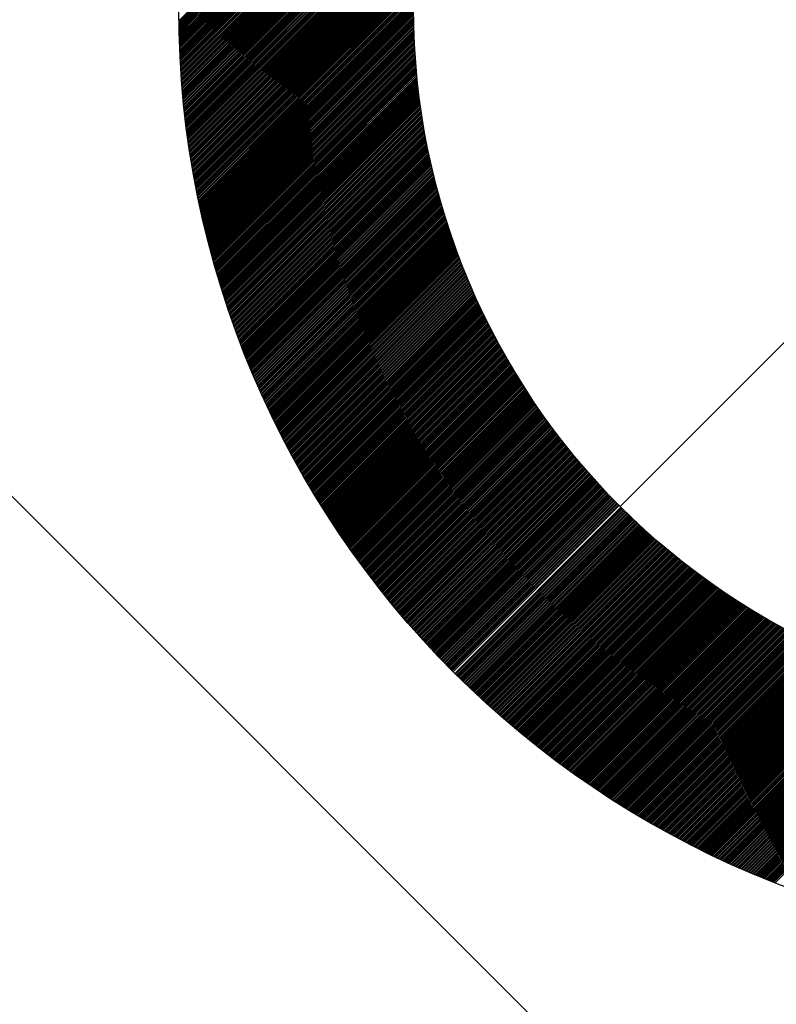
# Model space of a CAD drawing. Header units: millimetres. Extents: x -1753 to 37187, y -1972 to 14840.
# Tile 25 of 128: x 807 to 888, y 7625 to 7730. Entities that reach past the tile are written whole.
import ezdxf
from ezdxf.enums import TextEntityAlignment as Align

# ---------------------------------------------------------------- set-up
doc = ezdxf.new("R2010")
doc.units = ezdxf.units.MM
doc.header["$LTSCALE"] = 2
doc.header["$MEASUREMENT"] = 0
doc.header["$PDMODE"] = 3
doc.linetypes.add('DASHED', pattern=[0.75, 0.5, -0.25])
doc.linetypes.add('HIDDEN', pattern=[0.375, 0.25, -0.125])
doc.layers.add('FIRE-SPKLR-EQP', color=1, linetype='Continuous', true_color=0xff0000)
doc.layers.add('FIRE-SPKLR-EQP-MPA-12SM-C', color=3, linetype='HIDDEN', true_color=0x00ff00)
doc.layers.add('GREY SCALE', color=9, linetype='Continuous', lineweight=0, true_color=0x808080)
doc.styles.add('Romans', font='Romans.shx')
doc.styles.get("Standard").update_dxf_attribs({"font": 'times.ttf'})
doc.dimstyles.new('Closed_filled-Romans-100', dxfattribs={"dimtxt": 100, "dimasz": 100, "dimexe": 50, "dimexo": 50, "dimgap": 50, "dimtad": 1, "dimdec": 0, "dimzin": 0, "dimdsep": 46, "dimtxsty": 'Romans', "dimcen": 0.09, "dimadec": 0, "dimazin": 0, "dimtfac": 1, "dimtdec": 0, "dimtofl": 0, "dimtmove": 0, "dimatfit": 3, "dimfxl": 1, "dimtolj": 1, "dimtzin": 0, "dimarcsym": 0})

# ---------------------------------------------------------------- blocks, each defined once
blk = doc.blocks.new('SPKLR-EQP-PENDENT-68C')
at = {"layer": 'FIRE-SPKLR-EQP-MPA-12SM-C', "linetype": 'DASHED'}
blk.add_circle((0, 0), 2450, dxfattribs=at)
blk = doc.blocks.new('*D76')
at = {"color": 0, "lineweight": -2, "transparency": 16777216}
for p, q in [((1650, 9330), (-1637.68, 9330)), ((-1587.68, 9230), (-1587.68, 6430)), ((1650, 6330), (-1637.68, 6330))]:
    blk.add_line(p, q, dxfattribs=at)
at = {"color": 0, "lineweight": -3, "transparency": 16777216}
for points in [[(-1604.35, 9230), (-1571.02, 9230), (-1587.68, 9330)], [(-1604.35, 6430), (-1571.02, 6430), (-1587.68, 6330)]]:
    blk.add_solid(points, dxfattribs=at)
at = {"layer": 'Defpoints', "color": 0, "lineweight": -3, "transparency": 16777216}
for p in [(1700, 9330), (-1587.68, 6330), (1700, 6330)]:
    blk.add_point(p, dxfattribs=at)
at = {"color": 0, "transparency": 16777216, "insert": (-1687.68, 7830), "char_height": 100, "attachment_point": 5, "rotation": 90, "style": 'Romans'}
blk.add_mtext('\\A1;3000', dxfattribs=at)
blk = doc.blocks.new('RCP LAYOUT')
at = {"layer": 'GREY SCALE', "lineweight": -3}
for p, q in [((4565.28, 3920), (200, 8285.28)), ((870.97, 7677.98), (977.03, 7784.04)), ((824.01, 7729.66), (855.19, 7760.84)), ((824.01, 7729.48), (855.05, 7760.53)), ((824.01, 7729.31), (854.92, 7760.22)), ((824.02, 7729.14), (854.79, 7759.91)), ((824.02, 7728.96), (854.67, 7759.61)), ((824.02, 7728.79), (854.55, 7759.31)), ((824.03, 7728.62), (854.43, 7759.01)), ((824.03, 7728.45), (854.31, 7758.72)), ((824.04, 7728.27), (854.19, 7758.43)), ((824.04, 7728.1), (854.08, 7758.14)), ((824.05, 7727.93), (853.97, 7757.85)), ((824.05, 7727.76), (853.86, 7757.56)), ((824.06, 7727.59), (853.75, 7757.28)), ((824.06, 7727.42), (853.65, 7757)), ((824.07, 7727.25), (853.54, 7756.72)), ((824.08, 7727.08), (853.44, 7756.44)), ((824.08, 7726.91), (853.35, 7756.17)), ((824.09, 7726.74), (853.25, 7755.89)), ((824.1, 7726.57), (853.15, 7755.62)), ((824.11, 7726.4), (853.06, 7755.35)), ((824.11, 7726.23), (852.97, 7755.08)), ((824.12, 7726.06), (852.88, 7754.82)), ((824.13, 7725.89), (852.79, 7754.55)), ((824.14, 7725.72), (852.7, 7754.29)), ((824.15, 7725.56), (852.62, 7754.03)), ((824.16, 7725.39), (852.54, 7753.77)), ((824.17, 7725.22), (852.45, 7753.51)), ((824.18, 7725.05), (852.37, 7753.25)), ((824.19, 7724.89), (852.3, 7753)), ((824.2, 7724.72), (852.22, 7752.74)), ((824.21, 7724.55), (852.14, 7752.49)), ((824.22, 7724.39), (852.07, 7752.24)), ((824.23, 7724.22), (851.99, 7751.99)), ((824.24, 7724.06), (851.92, 7751.74)), ((824.25, 7723.89), (851.85, 7751.49)), ((824.27, 7723.73), (851.78, 7751.24)), ((824.28, 7723.56), (851.71, 7751)), ((824.29, 7723.4), (851.65, 7750.76)), ((824.3, 7723.23), (851.58, 7750.51)), ((824.32, 7723.07), (851.52, 7750.27)), ((824.33, 7722.91), (851.45, 7750.03)), ((824.34, 7722.74), (851.39, 7749.79)), ((824.36, 7722.58), (851.33, 7749.55)), ((824.37, 7722.42), (851.27, 7749.32)), ((824.38, 7722.26), (851.21, 7749.08)), ((824.4, 7722.09), (851.15, 7748.85)), ((824.41, 7721.93), (851.1, 7748.61)), ((824.43, 7721.77), (851.04, 7748.38)), ((824.44, 7721.61), (850.99, 7748.15)), ((824.46, 7721.45), (850.93, 7747.92)), ((824.47, 7721.28), (850.88, 7747.69)), ((824.49, 7721.12), (850.83, 7747.46)), ((824.51, 7720.96), (850.78, 7747.23)), ((824.52, 7720.8), (850.73, 7747.01)), ((824.54, 7720.64), (850.68, 7746.78)), ((824.56, 7720.48), (850.63, 7746.56)), ((824.57, 7720.32), (850.58, 7746.33)), ((824.59, 7720.16), (850.54, 7746.11)), ((824.61, 7720), (850.49, 7745.89)), ((824.63, 7719.85), (850.45, 7745.67)), ((824.64, 7719.69), (850.4, 7745.45)), ((824.66, 7719.53), (850.36, 7745.23)), ((824.68, 7719.37), (850.32, 7745.01)), ((824.7, 7719.21), (850.28, 7744.79)), ((824.72, 7719.05), (850.24, 7744.57)), ((824.74, 7718.9), (850.2, 7744.36)), ((824.76, 7718.74), (850.16, 7744.14)), ((824.78, 7718.58), (850.12, 7743.93)), ((824.79, 7718.42), (850.08, 7743.71)), ((824.82, 7718.27), (850.05, 7743.5)), ((824.84, 7718.11), (850.01, 7743.29)), ((824.86, 7717.95), (849.98, 7743.08)), ((824.88, 7717.8), (849.94, 7742.87)), ((824.9, 7717.64), (849.91, 7742.65)), ((824.92, 7717.49), (849.88, 7742.45)), ((824.94, 7717.33), (849.85, 7742.24)), ((824.96, 7717.18), (849.81, 7742.03)), ((824.98, 7717.02), (849.78, 7741.82)), ((825.01, 7716.87), (849.75, 7741.62)), ((825.03, 7716.71), (849.72, 7741.41)), ((825.05, 7716.56), (849.7, 7741.2)), ((825.07, 7716.4), (849.67, 7741)), ((825.1, 7716.25), (849.64, 7740.8)), ((825.12, 7716.1), (849.61, 7740.59)), ((825.14, 7715.94), (849.59, 7740.39)), ((825.16, 7715.79), (849.56, 7740.19)), ((825.19, 7715.64), (849.54, 7739.99)), ((825.21, 7715.48), (849.52, 7739.79)), ((825.24, 7715.33), (849.49, 7739.59)), ((825.26, 7715.18), (849.47, 7739.39)), ((825.29, 7715.03), (849.45, 7739.19)), ((825.31, 7714.87), (849.43, 7738.99)), ((825.34, 7714.72), (849.4, 7738.79)), ((825.36, 7714.57), (849.38, 7738.59)), ((825.39, 7714.42), (849.36, 7738.4)), ((825.41, 7714.27), (849.35, 7738.2)), ((825.44, 7714.12), (849.33, 7738.01)), ((825.46, 7713.97), (849.31, 7737.81)), ((825.49, 7713.81), (849.29, 7737.62)), ((825.52, 7713.66), (849.27, 7737.42)), ((825.54, 7713.51), (849.26, 7737.23)), ((825.57, 7713.36), (849.24, 7737.04)), ((825.6, 7713.21), (849.23, 7736.85)), ((825.62, 7713.06), (849.21, 7736.65)), ((825.65, 7712.92), (849.2, 7736.46)), ((825.68, 7712.77), (849.19, 7736.27)), ((825.71, 7712.62), (849.17, 7736.08)), ((825.73, 7712.47), (849.16, 7735.89)), ((825.76, 7712.32), (849.15, 7735.71)), ((825.79, 7712.17), (849.14, 7735.52)), ((825.82, 7712.02), (849.12, 7735.33)), ((825.85, 7711.88), (849.11, 7735.14)), ((825.88, 7711.73), (849.1, 7734.95)), ((825.91, 7711.58), (849.09, 7734.77)), ((825.93, 7711.43), (849.09, 7734.58)), ((825.96, 7711.28), (849.08, 7734.4)), ((825.99, 7711.14), (849.07, 7734.21)), ((826.02, 7710.99), (849.06, 7734.03)), ((826.05, 7710.84), (849.05, 7733.84)), ((826.08, 7710.7), (849.05, 7733.66)), ((826.11, 7710.55), (849.04, 7733.48)), ((826.15, 7710.41), (849.03, 7733.29)), ((826.18, 7710.26), (849.03, 7733.11)), ((826.21, 7710.11), (849.02, 7732.93)), ((826.24, 7709.97), (849.02, 7732.75)), ((826.27, 7709.82), (849.02, 7732.57)), ((826.3, 7709.68), (849.01, 7732.39)), ((826.33, 7709.53), (849.01, 7732.21)), ((826.37, 7709.39), (849.01, 7732.03)), ((826.4, 7709.24), (849, 7731.85)), ((826.43, 7709.1), (849, 7731.67)), ((826.46, 7708.95), (849, 7731.49)), ((826.49, 7708.81), (849, 7731.32)), ((826.53, 7708.67), (849, 7731.14)), ((826.56, 7708.52), (849, 7730.96)), ((826.59, 7708.38), (849, 7730.79)), ((826.63, 7708.24), (849, 7730.61)), ((826.66, 7708.09), (849, 7730.43)), ((826.69, 7707.95), (849, 7730.26)), ((826.73, 7707.81), (849.01, 7730.08)), ((826.76, 7707.66), (849.01, 7729.91)), ((826.8, 7707.52), (849.01, 7729.74)), ((826.83, 7707.38), (849.01, 7729.56)), ((826.87, 7707.24), (849.02, 7729.39)), ((826.9, 7707.1), (849.02, 7729.22)), ((826.94, 7706.95), (849.03, 7729.04)), ((826.97, 7706.81), (849.03, 7728.87)), ((827.01, 7706.67), (849.04, 7728.7)), ((827.04, 7706.53), (849.04, 7728.53)), ((827.08, 7706.39), (849.05, 7728.36)), ((827.11, 7706.25), (849.05, 7728.19)), ((827.15, 7706.11), (849.06, 7728.02)), ((827.19, 7705.97), (849.07, 7727.85)), ((827.22, 7705.83), (849.07, 7727.68)), ((827.26, 7705.69), (849.08, 7727.51)), ((827.3, 7705.55), (849.09, 7727.34)), ((827.33, 7705.41), (849.1, 7727.17)), ((827.37, 7705.27), (849.11, 7727)), ((827.41, 7705.13), (849.12, 7726.84)), ((827.44, 7704.99), (849.13, 7726.67)), ((827.48, 7704.85), (849.14, 7726.5)), ((827.52, 7704.71), (849.15, 7726.33)), ((827.56, 7704.57), (849.16, 7726.17)), ((827.6, 7704.43), (849.17, 7726)), ((827.63, 7704.29), (849.18, 7725.84)), ((827.67, 7704.15), (849.19, 7725.67)), ((827.71, 7704.02), (849.2, 7725.51)), ((827.75, 7703.88), (849.21, 7725.34)), ((827.79, 7703.74), (849.23, 7725.18)), ((827.83, 7703.6), (849.24, 7725.01)), ((827.87, 7703.47), (849.25, 7724.85)), ((827.91, 7703.33), (849.27, 7724.69)), ((827.95, 7703.19), (849.28, 7724.52)), ((827.99, 7703.05), (849.3, 7724.36)), ((828.03, 7702.92), (849.31, 7724.2)), ((828.07, 7702.78), (849.32, 7724.04)), ((828.11, 7702.64), (849.34, 7723.88)), ((828.15, 7702.51), (849.36, 7723.72)), ((828.19, 7702.37), (849.37, 7723.55)), ((828.23, 7702.24), (849.39, 7723.39)), ((828.27, 7702.1), (849.4, 7723.23)), ((828.31, 7701.96), (849.42, 7723.07)), ((828.35, 7701.83), (849.44, 7722.91)), ((828.39, 7701.69), (849.46, 7722.76)), ((828.44, 7701.56), (849.47, 7722.6)), ((828.48, 7701.42), (849.49, 7722.44)), ((828.52, 7701.29), (849.51, 7722.28)), ((828.56, 7701.15), (849.53, 7722.12)), ((828.6, 7701.02), (849.55, 7721.96)), ((828.65, 7700.88), (849.57, 7721.81)), ((828.69, 7700.75), (849.59, 7721.65)), ((828.73, 7700.62), (849.61, 7721.49)), ((828.77, 7700.48), (849.63, 7721.34)), ((828.82, 7700.35), (849.65, 7721.18)), ((828.86, 7700.21), (849.67, 7721.02)), ((828.9, 7700.08), (849.69, 7720.87)), ((828.95, 7699.95), (849.71, 7720.71)), ((828.99, 7699.81), (849.73, 7720.56)), ((829.03, 7699.68), (849.75, 7720.4)), ((829.08, 7699.55), (849.78, 7720.25)), ((829.12, 7699.42), (849.8, 7720.09)), ((829.17, 7699.28), (849.82, 7719.94)), ((829.21, 7699.15), (849.84, 7719.79)), ((829.25, 7699.02), (849.87, 7719.63)), ((829.3, 7698.89), (849.89, 7719.48)), ((829.34, 7698.75), (849.92, 7719.33)), ((829.39, 7698.62), (849.94, 7719.17)), ((829.43, 7698.49), (849.96, 7719.02)), ((829.48, 7698.36), (849.99, 7718.87)), ((829.53, 7698.23), (850.01, 7718.72)), ((829.57, 7698.1), (850.04, 7718.57)), ((829.62, 7697.97), (850.06, 7718.41)), ((829.66, 7697.84), (850.09, 7718.26)), ((829.71, 7697.7), (850.12, 7718.11)), ((829.75, 7697.57), (850.14, 7717.96)), ((829.8, 7697.44), (850.17, 7717.81)), ((829.85, 7697.31), (850.2, 7717.66)), ((829.89, 7697.18), (850.22, 7717.51)), ((829.94, 7697.05), (850.25, 7717.36)), ((829.99, 7696.92), (850.28, 7717.22)), ((830.04, 7696.79), (850.31, 7717.07)), ((830.08, 7696.66), (850.34, 7716.92)), ((830.13, 7696.54), (850.36, 7716.77)), ((830.18, 7696.41), (850.39, 7716.62)), ((830.23, 7696.28), (850.42, 7716.47)), ((830.27, 7696.15), (850.45, 7716.33)), ((830.32, 7696.02), (850.48, 7716.18)), ((830.37, 7695.89), (850.51, 7716.03)), ((830.42, 7695.76), (850.54, 7715.89)), ((830.47, 7695.63), (850.57, 7715.74)), ((830.51, 7695.51), (850.6, 7715.59)), ((830.56, 7695.38), (850.63, 7715.45)), ((830.61, 7695.25), (850.66, 7715.3)), ((830.66, 7695.12), (850.69, 7715.16)), ((830.71, 7694.99), (850.73, 7715.01)), ((830.76, 7694.87), (850.76, 7714.87)), ((830.81, 7694.74), (850.79, 7714.72)), ((830.86, 7694.61), (850.82, 7714.58)), ((830.91, 7694.49), (850.85, 7714.43)), ((830.96, 7694.36), (850.89, 7714.29)), ((831.01, 7694.23), (850.92, 7714.14)), ((831.06, 7694.11), (850.95, 7714)), ((831.11, 7693.98), (850.99, 7713.86)), ((831.16, 7693.85), (851.02, 7713.71)), ((831.21, 7693.73), (851.06, 7713.57)), ((831.26, 7693.6), (851.09, 7713.43)), ((831.31, 7693.47), (851.12, 7713.29)), ((831.36, 7693.35), (851.16, 7713.14)), ((831.41, 7693.22), (851.19, 7713)), ((831.46, 7693.1), (851.23, 7712.86)), ((831.52, 7692.97), (851.26, 7712.72)), ((831.57, 7692.85), (851.3, 7712.58)), ((831.62, 7692.72), (851.34, 7712.44)), ((831.67, 7692.6), (851.37, 7712.3)), ((831.72, 7692.47), (851.41, 7712.16)), ((831.78, 7692.35), (851.44, 7712.02)), ((831.83, 7692.22), (851.48, 7711.88)), ((831.88, 7692.1), (851.52, 7711.74)), ((831.93, 7691.97), (851.56, 7711.6)), ((831.99, 7691.85), (851.59, 7711.46)), ((832.04, 7691.73), (851.63, 7711.32)), ((832.09, 7691.6), (851.67, 7711.18)), ((832.14, 7691.48), (851.71, 7711.04)), ((832.2, 7691.36), (851.75, 7710.9)), ((832.25, 7691.23), (851.78, 7710.76)), ((832.3, 7691.11), (851.82, 7710.63)), ((832.36, 7690.99), (851.86, 7710.49)), ((832.41, 7690.86), (851.9, 7710.35)), ((832.47, 7690.74), (851.94, 7710.21)), ((832.52, 7690.62), (851.98, 7710.08)), ((832.57, 7690.49), (852.02, 7709.94)), ((832.63, 7690.37), (852.06, 7709.8)), ((832.68, 7690.25), (852.1, 7709.67)), ((832.74, 7690.13), (852.14, 7709.53)), ((832.79, 7690.01), (852.18, 7709.39)), ((832.85, 7689.88), (852.22, 7709.26)), ((832.9, 7689.76), (852.26, 7709.12)), ((832.96, 7689.64), (852.31, 7708.99)), ((833.01, 7689.52), (852.35, 7708.85)), ((833.07, 7689.4), (852.39, 7708.72)), ((833.12, 7689.28), (852.43, 7708.58)), ((833.18, 7689.16), (852.47, 7708.45)), ((833.24, 7689.03), (852.52, 7708.31)), ((833.29, 7688.91), (852.56, 7708.18)), ((833.35, 7688.79), (852.6, 7708.05)), ((833.4, 7688.67), (852.64, 7707.91)), ((833.46, 7688.55), (852.69, 7707.78)), ((833.52, 7688.43), (852.73, 7707.65)), ((833.57, 7688.31), (852.78, 7707.51)), ((833.63, 7688.19), (852.82, 7707.38)), ((833.69, 7688.07), (852.86, 7707.25)), ((833.74, 7687.95), (852.91, 7707.12)), ((833.8, 7687.83), (852.95, 7706.98)), ((833.86, 7687.71), (853, 7706.85)), ((833.92, 7687.59), (853.04, 7706.72)), ((833.97, 7687.47), (853.09, 7706.59)), ((834.03, 7687.36), (853.13, 7706.46)), ((834.09, 7687.24), (853.18, 7706.33)), ((834.15, 7687.12), (853.22, 7706.19)), ((834.21, 7687), (853.27, 7706.06)), ((834.26, 7686.88), (853.32, 7705.93)), ((834.32, 7686.76), (853.36, 7705.8)), ((834.38, 7686.64), (853.41, 7705.67)), ((834.44, 7686.53), (853.46, 7705.54)), ((834.5, 7686.41), (853.5, 7705.41)), ((834.56, 7686.29), (853.55, 7705.28)), ((834.62, 7686.17), (853.6, 7705.15)), ((834.67, 7686.05), (853.64, 7705.02)), ((834.73, 7685.94), (853.69, 7704.9)), ((834.79, 7685.82), (853.74, 7704.77)), ((834.85, 7685.7), (853.79, 7704.64)), ((834.91, 7685.58), (853.84, 7704.51)), ((834.97, 7685.47), (853.89, 7704.38)), ((835.03, 7685.35), (853.93, 7704.25)), ((835.09, 7685.23), (853.98, 7704.13)), ((835.15, 7685.12), (854.03, 7704)), ((835.21, 7685), (854.08, 7703.87)), ((835.27, 7684.88), (854.13, 7703.74)), ((835.33, 7684.77), (854.18, 7703.62)), ((835.39, 7684.65), (854.23, 7703.49)), ((835.45, 7684.54), (854.28, 7703.36)), ((835.52, 7684.42), (854.33, 7703.24)), ((835.58, 7684.3), (854.38, 7703.11)), ((835.64, 7684.19), (854.43, 7702.98)), ((835.7, 7684.07), (854.48, 7702.86)), ((835.76, 7683.96), (854.53, 7702.73)), ((835.82, 7683.84), (854.59, 7702.61)), ((835.88, 7683.73), (854.64, 7702.48)), ((835.95, 7683.61), (854.69, 7702.36)), ((836.01, 7683.5), (854.74, 7702.23)), ((836.07, 7683.38), (854.79, 7702.11)), ((836.13, 7683.27), (854.84, 7701.98)), ((836.19, 7683.15), (854.9, 7701.86)), ((836.26, 7683.04), (854.95, 7701.73)), ((836.32, 7682.93), (855, 7701.61)), ((836.38, 7682.81), (855.06, 7701.48)), ((836.44, 7682.7), (855.11, 7701.36)), ((836.51, 7682.58), (855.16, 7701.24)), ((836.57, 7682.47), (855.22, 7701.11)), ((836.63, 7682.36), (855.27, 7700.99)), ((836.7, 7682.24), (855.32, 7700.87)), ((836.76, 7682.13), (855.38, 7700.75)), ((836.82, 7682.02), (855.43, 7700.62)), ((836.89, 7681.9), (855.49, 7700.5)), ((836.95, 7681.79), (855.54, 7700.38)), ((837.01, 7681.68), (855.59, 7700.26)), ((837.08, 7681.56), (855.65, 7700.13)), ((837.14, 7681.45), (855.7, 7700.01)), ((837.21, 7681.34), (855.76, 7699.89)), ((837.27, 7681.23), (855.82, 7699.77)), ((837.34, 7681.11), (855.87, 7699.65)), ((837.4, 7681), (855.93, 7699.53)), ((837.47, 7680.89), (855.98, 7699.41)), ((837.53, 7680.78), (856.04, 7699.29)), ((837.6, 7680.67), (856.1, 7699.17)), ((837.66, 7680.55), (856.15, 7699.05)), ((837.73, 7680.44), (856.21, 7698.93)), ((837.79, 7680.33), (856.27, 7698.81)), ((837.86, 7680.22), (856.32, 7698.69)), ((837.92, 7680.11), (856.38, 7698.57)), ((837.99, 7680), (856.44, 7698.45)), ((838.05, 7679.89), (856.49, 7698.33)), ((838.12, 7679.78), (856.55, 7698.21)), ((838.19, 7679.67), (856.61, 7698.09)), ((838.25, 7679.56), (856.67, 7697.97)), ((838.32, 7679.45), (856.73, 7697.85)), ((838.39, 7679.33), (856.79, 7697.73)), ((838.45, 7679.22), (856.84, 7697.62)), ((838.52, 7679.11), (856.9, 7697.5)), ((838.59, 7679), (856.96, 7697.38)), ((838.65, 7678.89), (857.02, 7697.26)), ((838.72, 7678.79), (857.08, 7697.15)), ((838.79, 7678.68), (857.14, 7697.03)), ((838.85, 7678.57), (857.2, 7696.91)), ((838.92, 7678.46), (857.26, 7696.79)), ((838.99, 7678.35), (857.32, 7696.68)), ((839.06, 7678.24), (857.38, 7696.56)), ((839.12, 7678.13), (857.44, 7696.44)), ((839.19, 7678.02), (857.5, 7696.33)), ((839.26, 7677.91), (857.56, 7696.21)), ((839.33, 7677.8), (857.62, 7696.1)), ((839.4, 7677.69), (857.68, 7695.98)), ((839.47, 7677.59), (857.74, 7695.86)), ((839.53, 7677.48), (857.8, 7695.75)), ((839.6, 7677.37), (857.87, 7695.63)), ((839.67, 7677.26), (857.93, 7695.52)), ((839.74, 7677.15), (857.99, 7695.4)), ((839.81, 7677.05), (858.05, 7695.29)), ((839.88, 7676.94), (858.11, 7695.17)), ((839.95, 7676.83), (858.18, 7695.06)), ((840.02, 7676.72), (858.24, 7694.95)), ((840.09, 7676.62), (858.3, 7694.83)), ((840.16, 7676.51), (858.36, 7694.72)), ((840.23, 7676.4), (858.43, 7694.6)), ((840.3, 7676.3), (858.49, 7694.49)), ((840.37, 7676.19), (858.55, 7694.38)), ((840.44, 7676.08), (858.62, 7694.26)), ((840.51, 7675.98), (858.68, 7694.15)), ((840.58, 7675.87), (858.75, 7694.04)), ((840.65, 7675.76), (858.81, 7693.93)), ((840.72, 7675.66), (858.87, 7693.81)), ((840.79, 7675.55), (858.94, 7693.7)), ((840.86, 7675.44), (859, 7693.59)), ((840.93, 7675.34), (859.07, 7693.48)), ((841, 7675.23), (859.13, 7693.36)), ((841.07, 7675.13), (859.2, 7693.25)), ((841.14, 7675.02), (859.26, 7693.14)), ((841.21, 7674.92), (859.33, 7693.03)), ((841.29, 7674.81), (859.39, 7692.92)), ((841.36, 7674.7), (859.46, 7692.81)), ((841.43, 7674.6), (859.52, 7692.7)), ((841.5, 7674.49), (859.59, 7692.58)), ((841.57, 7674.39), (859.66, 7692.47)), ((841.64, 7674.29), (859.72, 7692.36)), ((841.72, 7674.18), (859.79, 7692.25)), ((841.79, 7674.08), (859.86, 7692.14)), ((841.86, 7673.97), (859.92, 7692.03)), ((841.93, 7673.87), (859.99, 7691.92)), ((842.01, 7673.76), (860.06, 7691.81)), ((842.08, 7673.66), (860.12, 7691.7)), ((842.15, 7673.56), (860.19, 7691.59)), ((842.22, 7673.45), (860.26, 7691.49)), ((842.3, 7673.35), (860.33, 7691.38)), ((842.37, 7673.24), (860.39, 7691.27)), ((842.44, 7673.14), (860.46, 7691.16)), ((842.52, 7673.04), (860.53, 7691.05)), ((842.59, 7672.93), (860.6, 7690.94)), ((842.66, 7672.83), (860.67, 7690.83)), ((842.74, 7672.73), (860.74, 7690.73)), ((842.81, 7672.63), (860.81, 7690.62)), ((842.89, 7672.52), (860.87, 7690.51)), ((842.96, 7672.42), (860.94, 7690.4)), ((843.03, 7672.32), (861.01, 7690.29)), ((843.11, 7672.21), (861.08, 7690.19)), ((843.18, 7672.11), (861.15, 7690.08)), ((843.26, 7672.01), (861.22, 7689.97)), ((843.33, 7671.91), (861.29, 7689.87)), ((843.41, 7671.81), (861.36, 7689.76)), ((843.48, 7671.7), (861.43, 7689.65)), ((843.56, 7671.6), (861.5, 7689.55)), ((843.63, 7671.5), (861.57, 7689.44)), ((843.71, 7671.4), (861.64, 7689.33)), ((843.78, 7671.3), (861.71, 7689.23)), ((843.86, 7671.2), (861.79, 7689.12)), ((843.93, 7671.1), (861.86, 7689.02)), ((844.01, 7670.99), (861.93, 7688.91)), ((844.09, 7670.89), (862, 7688.81)), ((844.16, 7670.79), (862.07, 7688.7)), ((844.24, 7670.69), (862.14, 7688.6)), ((844.31, 7670.59), (862.22, 7688.49)), ((844.39, 7670.49), (862.29, 7688.39)), ((844.47, 7670.39), (862.36, 7688.28)), ((844.54, 7670.29), (862.43, 7688.18)), ((844.62, 7670.19), (862.5, 7688.07)), ((844.7, 7670.09), (862.58, 7687.97)), ((844.77, 7669.99), (862.65, 7687.87)), ((844.85, 7669.89), (862.72, 7687.76)), ((844.93, 7669.79), (862.8, 7687.66)), ((845.01, 7669.69), (862.87, 7687.56)), ((845.08, 7669.59), (862.94, 7687.45)), ((845.16, 7669.49), (863.02, 7687.35)), ((845.24, 7669.39), (863.09, 7687.25)), ((845.32, 7669.29), (863.16, 7687.14)), ((845.39, 7669.19), (863.24, 7687.04)), ((845.47, 7669.1), (863.31, 7686.94)), ((845.55, 7669), (863.39, 7686.84)), ((845.63, 7668.9), (863.46, 7686.73)), ((845.7, 7668.8), (863.54, 7686.63)), ((845.78, 7668.7), (863.61, 7686.53)), ((845.86, 7668.6), (863.69, 7686.43)), ((845.94, 7668.51), (863.76, 7686.33)), ((846.02, 7668.41), (863.84, 7686.23)), ((846.1, 7668.31), (863.91, 7686.12)), ((846.18, 7668.21), (863.99, 7686.02)), ((846.26, 7668.11), (864.06, 7685.92)), ((846.33, 7668.02), (864.14, 7685.82)), ((846.41, 7667.92), (864.22, 7685.72)), ((846.49, 7667.82), (864.29, 7685.62)), ((846.57, 7667.72), (864.37, 7685.52)), ((846.65, 7667.63), (864.45, 7685.42)), ((846.73, 7667.53), (864.52, 7685.32)), ((846.81, 7667.43), (864.6, 7685.22)), ((846.89, 7667.34), (864.68, 7685.12)), ((846.97, 7667.24), (864.75, 7685.02)), ((847.05, 7667.14), (864.83, 7684.92)), ((847.13, 7667.05), (864.91, 7684.82)), ((847.21, 7666.95), (864.99, 7684.72)), ((847.29, 7666.85), (865.06, 7684.62)), ((847.37, 7666.76), (865.14, 7684.52)), ((847.45, 7666.66), (865.22, 7684.43)), ((847.53, 7666.56), (865.3, 7684.33)), ((847.62, 7666.47), (865.38, 7684.23)), ((847.7, 7666.37), (865.46, 7684.13)), ((847.78, 7666.28), (865.53, 7684.03)), ((847.86, 7666.18), (865.61, 7683.93)), ((847.94, 7666.09), (865.69, 7683.84)), ((848.02, 7665.99), (865.77, 7683.74)), ((848.1, 7665.9), (865.85, 7683.64)), ((848.19, 7665.8), (865.93, 7683.54)), ((848.27, 7665.71), (866.01, 7683.45)), ((848.35, 7665.61), (866.09, 7683.35)), ((848.43, 7665.52), (866.17, 7683.25)), ((848.51, 7665.42), (866.25, 7683.16)), ((848.6, 7665.33), (866.33, 7683.06)), ((848.68, 7665.23), (866.41, 7682.96)), ((848.76, 7665.14), (866.49, 7682.87)), ((848.84, 7665.04), (866.57, 7682.77)), ((848.93, 7664.95), (866.65, 7682.68)), ((849.01, 7664.86), (866.73, 7682.58)), ((849.09, 7664.76), (866.81, 7682.48)), ((849.17, 7664.67), (866.89, 7682.39)), ((849.26, 7664.57), (866.98, 7682.29)), ((849.34, 7664.48), (867.06, 7682.2)), ((849.42, 7664.39), (867.14, 7682.1)), ((849.51, 7664.29), (867.22, 7682.01)), ((849.59, 7664.2), (867.3, 7681.91)), ((849.67, 7664.11), (867.38, 7681.82)), ((849.76, 7664.01), (867.47, 7681.72)), ((849.84, 7663.92), (867.55, 7681.63)), ((849.93, 7663.83), (867.63, 7681.53)), ((850.01, 7663.74), (867.71, 7681.44)), ((850.09, 7663.64), (867.8, 7681.35)), ((850.18, 7663.55), (867.88, 7681.25)), ((850.26, 7663.46), (867.96, 7681.16)), ((850.35, 7663.37), (868.05, 7681.07)), ((850.43, 7663.27), (868.13, 7680.97)), ((850.52, 7663.18), (868.21, 7680.88)), ((850.6, 7663.09), (868.3, 7680.79)), ((850.69, 7663), (868.38, 7680.69)), ((850.77, 7662.91), (868.47, 7680.6)), ((850.86, 7662.82), (868.55, 7680.51)), ((850.94, 7662.72), (868.63, 7680.42)), ((851.03, 7662.63), (868.72, 7680.32)), ((851.11, 7662.54), (868.8, 7680.23)), ((851.2, 7662.45), (868.89, 7680.14)), ((851.29, 7662.36), (868.97, 7680.05)), ((851.37, 7662.27), (869.06, 7679.96)), ((851.46, 7662.18), (869.14, 7679.86)), ((851.54, 7662.09), (869.23, 7679.77)), ((851.63, 7662), (869.31, 7679.68)), ((851.72, 7661.91), (869.4, 7679.59)), ((851.8, 7661.82), (869.49, 7679.5)), ((851.89, 7661.73), (869.57, 7679.41)), ((851.98, 7661.64), (869.66, 7679.32)), ((852.06, 7661.55), (869.74, 7679.23)), ((852.15, 7661.46), (869.83, 7679.14)), ((852.24, 7661.37), (869.92, 7679.05)), ((852.32, 7661.28), (870, 7678.96)), ((852.41, 7661.19), (870.09, 7678.87)), ((852.5, 7661.1), (870.18, 7678.78)), ((852.59, 7661.01), (870.26, 7678.69)), ((852.67, 7660.92), (870.35, 7678.6)), ((852.76, 7660.83), (870.44, 7678.51)), ((852.85, 7660.74), (870.53, 7678.42)), ((852.94, 7660.65), (870.61, 7678.33)), ((853.02, 7660.56), (870.7, 7678.24)), ((853.11, 7660.47), (870.79, 7678.15)), ((853.2, 7660.39), (870.88, 7678.06)), ((853.38, 7660.21), (871.06, 7677.89)), ((853.47, 7660.12), (871.14, 7677.8)), ((853.55, 7660.03), (871.23, 7677.71)), ((853.64, 7659.95), (871.32, 7677.62)), ((853.73, 7659.86), (871.41, 7677.54)), ((853.82, 7659.77), (871.5, 7677.45)), ((853.91, 7659.68), (871.59, 7677.36)), ((854, 7659.59), (871.68, 7677.27)), ((854.09, 7659.51), (871.77, 7677.19)), ((854.18, 7659.42), (871.86, 7677.1)), ((854.27, 7659.33), (871.95, 7677.01)), ((854.36, 7659.25), (872.04, 7676.93)), ((854.45, 7659.16), (872.13, 7676.84)), ((854.54, 7659.07), (872.22, 7676.75)), ((854.63, 7658.98), (872.31, 7676.67)), ((854.72, 7658.9), (872.4, 7676.58)), ((854.81, 7658.81), (872.49, 7676.49)), ((854.9, 7658.72), (872.58, 7676.41)), ((854.99, 7658.64), (872.67, 7676.32)), ((855.08, 7658.55), (872.76, 7676.24)), ((855.17, 7658.47), (872.86, 7676.15)), ((855.26, 7658.38), (872.95, 7676.07)), ((855.35, 7658.29), (873.04, 7675.98)), ((855.44, 7658.21), (873.13, 7675.9)), ((855.53, 7658.12), (873.22, 7675.81)), ((855.62, 7658.04), (873.31, 7675.73)), ((855.72, 7657.95), (873.41, 7675.64)), ((855.81, 7657.87), (873.5, 7675.56)), ((855.9, 7657.78), (873.59, 7675.47)), ((855.99, 7657.7), (873.68, 7675.39)), ((856.08, 7657.61), (873.78, 7675.31)), ((856.17, 7657.53), (873.87, 7675.22)), ((856.27, 7657.44), (873.96, 7675.14)), ((856.36, 7657.36), (874.06, 7675.06)), ((856.45, 7657.27), (874.15, 7674.97)), ((856.54, 7657.19), (874.24, 7674.89)), ((856.64, 7657.1), (874.34, 7674.81)), ((856.73, 7657.02), (874.43, 7674.72)), ((856.82, 7656.93), (874.53, 7674.64)), ((856.91, 7656.85), (874.62, 7674.56)), ((857.01, 7656.77), (874.71, 7674.48)), ((857.1, 7656.68), (874.81, 7674.39)), ((857.19, 7656.6), (874.9, 7674.31)), ((857.29, 7656.52), (875, 7674.23)), ((857.38, 7656.43), (875.09, 7674.15)), ((857.47, 7656.35), (875.19, 7674.07)), ((857.57, 7656.27), (875.28, 7673.98)), ((857.66, 7656.18), (875.38, 7673.9)), ((857.75, 7656.1), (875.48, 7673.82)), ((857.85, 7656.02), (875.57, 7673.74)), ((857.94, 7655.93), (875.67, 7673.66)), ((858.04, 7655.85), (875.76, 7673.58)), ((858.13, 7655.77), (875.86, 7673.5)), ((858.22, 7655.69), (875.96, 7673.42)), ((858.32, 7655.6), (876.05, 7673.34)), ((858.41, 7655.52), (876.15, 7673.26)), ((858.51, 7655.44), (876.24, 7673.18)), ((858.6, 7655.36), (876.34, 7673.1)), ((858.7, 7655.28), (876.44, 7673.02)), ((858.79, 7655.19), (876.54, 7672.94)), ((858.89, 7655.11), (876.63, 7672.86)), ((858.98, 7655.03), (876.73, 7672.78)), ((859.08, 7654.95), (876.83, 7672.7)), ((859.17, 7654.87), (876.93, 7672.62)), ((859.27, 7654.79), (877.02, 7672.54)), ((859.36, 7654.71), (877.12, 7672.46)), ((859.46, 7654.62), (877.22, 7672.39)), ((859.56, 7654.54), (877.32, 7672.31)), ((859.65, 7654.46), (877.42, 7672.23)), ((859.75, 7654.38), (877.52, 7672.15)), ((859.84, 7654.3), (877.62, 7672.07)), ((859.94, 7654.22), (877.71, 7671.99)), ((860.04, 7654.14), (877.81, 7671.92)), ((860.13, 7654.06), (877.91, 7671.84)), ((860.23, 7653.98), (878.01, 7671.76)), ((860.33, 7653.9), (878.11, 7671.69)), ((860.42, 7653.82), (878.21, 7671.61)), ((860.52, 7653.74), (878.31, 7671.53)), ((860.62, 7653.66), (878.41, 7671.45)), ((860.71, 7653.58), (878.51, 7671.38)), ((860.81, 7653.5), (878.61, 7671.3)), ((860.91, 7653.42), (878.71, 7671.23)), ((861.01, 7653.34), (878.81, 7671.15)), ((861.1, 7653.26), (878.91, 7671.07)), ((861.2, 7653.18), (879.01, 7671)), ((861.3, 7653.11), (879.12, 7670.92)), ((861.4, 7653.03), (879.22, 7670.85)), ((861.5, 7652.95), (879.32, 7670.77)), ((861.59, 7652.87), (879.42, 7670.7)), ((861.69, 7652.79), (879.52, 7670.62)), ((861.79, 7652.71), (879.62, 7670.55)), ((861.89, 7652.64), (879.73, 7670.47)), ((861.99, 7652.56), (879.83, 7670.4)), ((862.09, 7652.48), (879.93, 7670.32)), ((862.19, 7652.4), (880.03, 7670.25)), ((862.29, 7652.32), (880.14, 7670.17)), ((862.38, 7652.25), (880.24, 7670.1)), ((862.48, 7652.17), (880.34, 7670.03)), ((862.58, 7652.09), (880.44, 7669.95)), ((862.68, 7652.01), (880.55, 7669.88)), ((862.78, 7651.94), (880.65, 7669.8)), ((862.88, 7651.86), (880.75, 7669.73)), ((862.98, 7651.78), (880.86, 7669.66)), ((863.08, 7651.71), (880.96, 7669.59)), ((863.18, 7651.63), (881.07, 7669.51)), ((863.28, 7651.55), (881.17, 7669.44)), ((863.38, 7651.48), (881.27, 7669.37)), ((863.48, 7651.4), (881.38, 7669.3)), ((863.58, 7651.32), (881.48, 7669.22)), ((863.68, 7651.25), (881.59, 7669.15)), ((863.78, 7651.17), (881.69, 7669.08)), ((863.89, 7651.09), (881.8, 7669.01)), ((863.99, 7651.02), (881.9, 7668.94)), ((864.09, 7650.94), (882.01, 7668.87)), ((864.19, 7650.87), (882.11, 7668.79)), ((864.29, 7650.79), (882.22, 7668.72)), ((864.39, 7650.72), (882.33, 7668.65)), ((864.49, 7650.64), (882.43, 7668.58)), ((864.59, 7650.57), (882.54, 7668.51)), ((864.7, 7650.49), (882.65, 7668.44)), ((864.8, 7650.42), (882.75, 7668.37)), ((864.9, 7650.34), (882.86, 7668.3)), ((865, 7650.27), (882.97, 7668.23)), ((865.1, 7650.19), (883.07, 7668.16)), ((865.21, 7650.12), (883.18, 7668.09)), ((865.31, 7650.04), (883.29, 7668.02)), ((865.41, 7649.97), (883.39, 7667.95)), ((865.51, 7649.89), (883.5, 7667.88)), ((865.62, 7649.82), (883.61, 7667.81)), ((865.72, 7649.75), (883.72, 7667.74)), ((865.82, 7649.67), (883.83, 7667.68)), ((865.93, 7649.6), (883.93, 7667.61)), ((866.03, 7649.53), (884.04, 7667.54)), ((866.13, 7649.45), (884.15, 7667.47)), ((866.24, 7649.38), (884.26, 7667.4)), ((866.34, 7649.31), (884.37, 7667.33)), ((866.44, 7649.23), (884.48, 7667.27)), ((866.55, 7649.16), (884.59, 7667.2)), ((866.65, 7649.09), (884.7, 7667.13)), ((866.75, 7649.01), (884.81, 7667.06)), ((866.86, 7648.94), (884.91, 7667)), ((866.96, 7648.87), (885.02, 7666.93)), ((867.07, 7648.8), (885.13, 7666.86)), ((867.17, 7648.72), (885.24, 7666.8)), ((867.28, 7648.65), (885.36, 7666.73)), ((867.38, 7648.58), (885.47, 7666.66)), ((867.49, 7648.51), (885.58, 7666.6)), ((867.59, 7648.44), (885.69, 7666.53)), ((867.7, 7648.37), (885.8, 7666.47)), ((867.8, 7648.29), (885.91, 7666.4)), ((867.91, 7648.22), (886.02, 7666.34)), ((868.01, 7648.15), (886.13, 7666.27)), ((868.12, 7648.08), (886.24, 7666.21)), ((868.22, 7648.01), (886.36, 7666.14)), ((868.33, 7647.94), (886.47, 7666.08)), ((868.44, 7647.87), (886.58, 7666.01)), ((868.54, 7647.8), (886.69, 7665.95)), ((868.65, 7647.73), (886.8, 7665.88)), ((868.75, 7647.65), (886.92, 7665.82)), ((868.86, 7647.58), (887.03, 7665.75)), ((868.97, 7647.51), (887.14, 7665.69)), ((869.07, 7647.44), (887.26, 7665.63)), ((869.18, 7647.37), (887.37, 7665.56)), ((869.29, 7647.3), (887.48, 7665.5)), ((869.39, 7647.23), (887.6, 7665.44)), ((869.5, 7647.16), (887.71, 7665.37)), ((869.61, 7647.09), (887.82, 7665.31)), ((869.72, 7647.03), (887.94, 7665.25)), ((869.82, 7646.96), (888.05, 7665.18)), ((869.93, 7646.89), (888.17, 7665.12)), ((870.04, 7646.82), (888.28, 7665.06)), ((870.15, 7646.75), (888.4, 7665)), ((870.25, 7646.68), (888.51, 7664.94)), ((870.36, 7646.61), (888.63, 7664.87)), ((870.47, 7646.54), (888.74, 7664.81)), ((870.58, 7646.47), (888.86, 7664.75)), ((870.69, 7646.41), (888.97, 7664.69)), ((870.79, 7646.34), (889.09, 7664.63)), ((870.9, 7646.27), (889.2, 7664.57)), ((871.01, 7646.2), (889.32, 7664.51)), ((871.12, 7646.13), (889.44, 7664.45)), ((871.23, 7646.07), (889.55, 7664.39)), ((871.34, 7646), (889.67, 7664.33)), ((871.45, 7645.93), (889.79, 7664.27)), ((871.56, 7645.86), (889.9, 7664.21)), ((871.67, 7645.8), (890.02, 7664.15)), ((871.78, 7645.73), (890.14, 7664.09)), ((871.89, 7645.66), (890.25, 7664.03)), ((872, 7645.59), (890.37, 7663.97)), ((872.11, 7645.53), (890.49, 7663.91)), ((872.22, 7645.46), (890.61, 7663.85)), ((872.33, 7645.39), (890.73, 7663.79)), ((872.44, 7645.33), (890.84, 7663.73)), ((872.55, 7645.26), (890.96, 7663.68)), ((872.66, 7645.19), (891.08, 7663.62)), ((872.77, 7645.13), (891.2, 7663.56)), ((872.88, 7645.06), (891.32, 7663.5)), ((872.99, 7645), (891.44, 7663.45)), ((873.1, 7644.93), (891.56, 7663.39)), ((873.21, 7644.87), (891.68, 7663.33)), ((873.32, 7644.8), (891.8, 7663.27)), ((873.44, 7644.73), (891.92, 7663.22)), ((873.55, 7644.67), (892.04, 7663.16)), ((873.66, 7644.6), (892.16, 7663.1)), ((873.77, 7644.54), (892.28, 7663.05)), ((873.88, 7644.47), (892.4, 7662.99)), ((873.99, 7644.41), (892.52, 7662.94)), ((874.11, 7644.34), (892.64, 7662.88)), ((874.22, 7644.28), (892.76, 7662.82)), ((874.33, 7644.22), (892.88, 7662.77)), ((874.44, 7644.15), (893, 7662.71)), ((874.56, 7644.09), (893.13, 7662.66)), ((874.67, 7644.02), (893.25, 7662.6)), ((874.78, 7643.96), (893.37, 7662.55)), ((874.89, 7643.9), (893.49, 7662.49)), ((875.01, 7643.83), (893.61, 7662.44)), ((875.12, 7643.77), (893.74, 7662.39)), ((875.23, 7643.71), (893.86, 7662.33)), ((875.35, 7643.64), (893.98, 7662.28)), ((875.46, 7643.58), (894.11, 7662.22)), ((875.57, 7643.52), (894.23, 7662.17)), ((875.69, 7643.45), (894.35, 7662.12)), ((875.8, 7643.39), (894.48, 7662.06)), ((875.92, 7643.33), (894.6, 7662.01)), ((876.03, 7643.26), (894.72, 7661.96)), ((876.15, 7643.2), (894.85, 7661.91)), ((876.26, 7643.14), (894.97, 7661.85)), ((876.37, 7643.08), (895.1, 7661.8)), ((876.49, 7643.02), (895.22, 7661.75)), ((876.6, 7642.95), (895.35, 7661.7)), ((876.72, 7642.89), (895.47, 7661.65)), ((876.83, 7642.83), (895.6, 7661.59)), ((876.95, 7642.77), (895.72, 7661.54)), ((877.06, 7642.71), (895.85, 7661.49)), ((877.18, 7642.65), (895.98, 7661.44)), ((877.3, 7642.58), (896.1, 7661.39)), ((877.41, 7642.52), (896.23, 7661.34)), ((877.53, 7642.46), (896.35, 7661.29)), ((877.64, 7642.4), (896.48, 7661.24)), ((877.76, 7642.34), (896.61, 7661.19)), ((877.88, 7642.28), (896.73, 7661.14)), ((877.99, 7642.22), (896.86, 7661.09)), ((878.11, 7642.16), (896.99, 7661.04)), ((878.23, 7642.1), (897.12, 7660.99)), ((878.34, 7642.04), (897.24, 7660.94)), ((878.46, 7641.98), (897.37, 7660.89)), ((878.58, 7641.92), (897.5, 7660.85)), ((878.69, 7641.86), (897.63, 7660.8)), ((878.81, 7641.8), (897.76, 7660.75)), ((878.93, 7641.74), (897.89, 7660.7)), ((879.05, 7641.68), (898.02, 7660.65)), ((879.16, 7641.62), (898.15, 7660.61)), ((879.28, 7641.56), (898.27, 7660.56)), ((879.4, 7641.51), (898.4, 7660.51)), ((879.52, 7641.45), (898.53, 7660.46)), ((879.63, 7641.39), (898.66, 7660.42)), ((879.75, 7641.33), (898.79, 7660.37)), ((879.87, 7641.27), (898.92, 7660.32)), ((879.99, 7641.21), (899.06, 7660.28)), ((880.11, 7641.16), (899.19, 7660.23)), ((880.23, 7641.1), (899.32, 7660.19)), ((880.35, 7641.04), (899.45, 7660.14)), ((880.47, 7640.98), (899.58, 7660.1)), ((880.58, 7640.92), (899.71, 7660.05)), ((880.7, 7640.87), (899.84, 7660.01)), ((880.82, 7640.81), (899.97, 7659.96)), ((880.94, 7640.75), (900.11, 7659.92)), ((881.06, 7640.7), (900.24, 7659.87)), ((881.18, 7640.64), (900.37, 7659.83)), ((881.3, 7640.58), (900.5, 7659.78)), ((881.42, 7640.53), (900.64, 7659.74)), ((881.54, 7640.47), (900.77, 7659.7)), ((881.66, 7640.41), (900.9, 7659.65)), ((881.78, 7640.36), (901.04, 7659.61)), ((881.91, 7640.3), (901.17, 7659.57)), ((882.03, 7640.24), (901.31, 7659.52)), ((882.15, 7640.19), (901.44, 7659.48)), ((882.27, 7640.13), (901.57, 7659.44)), ((882.39, 7640.08), (901.71, 7659.4)), ((882.51, 7640.02), (901.84, 7659.36)), ((882.63, 7639.97), (901.98, 7659.31)), ((882.75, 7639.91), (902.12, 7659.27)), ((882.88, 7639.86), (902.25, 7659.23)), ((883, 7639.8), (902.39, 7659.19)), ((883.12, 7639.75), (902.52, 7659.15)), ((883.24, 7639.69), (902.66, 7659.11)), ((883.36, 7639.64), (902.8, 7659.07)), ((883.49, 7639.58), (902.93, 7659.03)), ((883.61, 7639.53), (903.07, 7658.99)), ((883.73, 7639.47), (903.21, 7658.95)), ((883.85, 7639.42), (903.34, 7658.91)), ((883.98, 7639.37), (903.48, 7658.87)), ((884.1, 7639.31), (903.62, 7658.83)), ((884.22, 7639.26), (903.76, 7658.79)), ((884.35, 7639.21), (903.89, 7658.75)), ((884.47, 7639.15), (904.03, 7658.72)), ((884.59, 7639.1), (904.17, 7658.68)), ((884.72, 7639.05), (904.31, 7658.64)), ((884.84, 7638.99), (904.45, 7658.6)), ((884.97, 7638.94), (904.59, 7658.56)), ((885.09, 7638.89), (904.73, 7658.53)), ((885.21, 7638.84), (904.87, 7658.49)), ((885.34, 7638.78), (905.01, 7658.45)), ((885.46, 7638.73), (905.15, 7658.42)), ((885.59, 7638.68), (905.29, 7658.38)), ((885.71, 7638.63), (905.43, 7658.34)), ((885.84, 7638.58), (905.57, 7658.31)), ((885.96, 7638.52), (905.71, 7658.27)), ((886.09, 7638.47), (905.85, 7658.24)), ((886.21, 7638.42), (905.99, 7658.2)), ((886.34, 7638.37), (906.14, 7658.17)), ((886.47, 7638.32), (906.28, 7658.13)), ((886.59, 7638.27), (906.42, 7658.1)), ((886.72, 7638.22), (906.56, 7658.06)), ((886.84, 7638.17), (906.71, 7658.03)), ((886.97, 7638.12), (906.85, 7658)), ((887.1, 7638.07), (906.99, 7657.96)), ((887.22, 7638.02), (907.14, 7657.93)), ((887.35, 7637.97), (907.28, 7657.9)), ((887.48, 7637.92), (907.42, 7657.86))]:
    blk.add_line(p, q, dxfattribs=at)
for radius in [100, 75]:
    blk.add_circle((924, 7731.01), radius, dxfattribs=at)
for tag, p in [('EXIT', (2198, 13730)), ('EXIT', (15225, 13730)), ('E', (15529.99, 8869.99)), ('E', (15529.99, 7669.99)), ('E', (15529.99, 5869.99)), ('E', (15529.99, 4669.96)), ('EXIT', (13114.86, 3718.64)), ('E', (11657, 3149.92)), ('E', (13457, 3149.92)), ('E', (15257.01, 3149.72)), ('E', (16457.43, 3149.81)), ('EXIT', (15988.31, 2270)), ('E', (1505, 1600)), ('E', (2705, 1600)), ('E', (3905, 1600)), ('E', (5105, 1600)), ('E', (6305, 1600)), ('E', (7505, 1600)), ('E', (8705, 1600)), ('E', (11657, 1349.95)), ('E', (13557, 1350)), ('E', (14757, 1350)), ('EXIT', (6723.48, 950))]:
    blk.add_attdef(tag, text='', height=100, dxfattribs=at).set_placement(p, align=Align.MIDDLE_CENTER)
blk.add_attdef('E', text='', height=100, rotation=44.9147, dxfattribs=at).set_placement((13564.52, 5892.8), align=Align.MIDDLE_CENTER)

msp = doc.modelspace()

# ---------------------------------------------------------------- block references
at = {"layer": 'FIRE-SPKLR-EQP'}
for p in [(1700, 9330), (1700, 6330)]:
    msp.add_blockref('SPKLR-EQP-PENDENT-68C', p, dxfattribs=at)
at = {"layer": 'GREY SCALE', "lineweight": -3}
msp.add_blockref('RCP LAYOUT', (0, 0), dxfattribs=at)

# ---------------------------------------------------------------- dimensions: what is measured, and where the dimension line sits
dim = msp.add_linear_dim(base=(-1587.68, 6330), p1=(1700, 9330), p2=(1700, 6330), angle=90, dimstyle='Closed_filled-Romans-100')
dim.commit()
dim.dimension.update_dxf_attribs({"geometry": '*D76', "text_midpoint": (-1587.68, 7830), "dimtype": 160})

doc.saveas('drawing.dxf')
